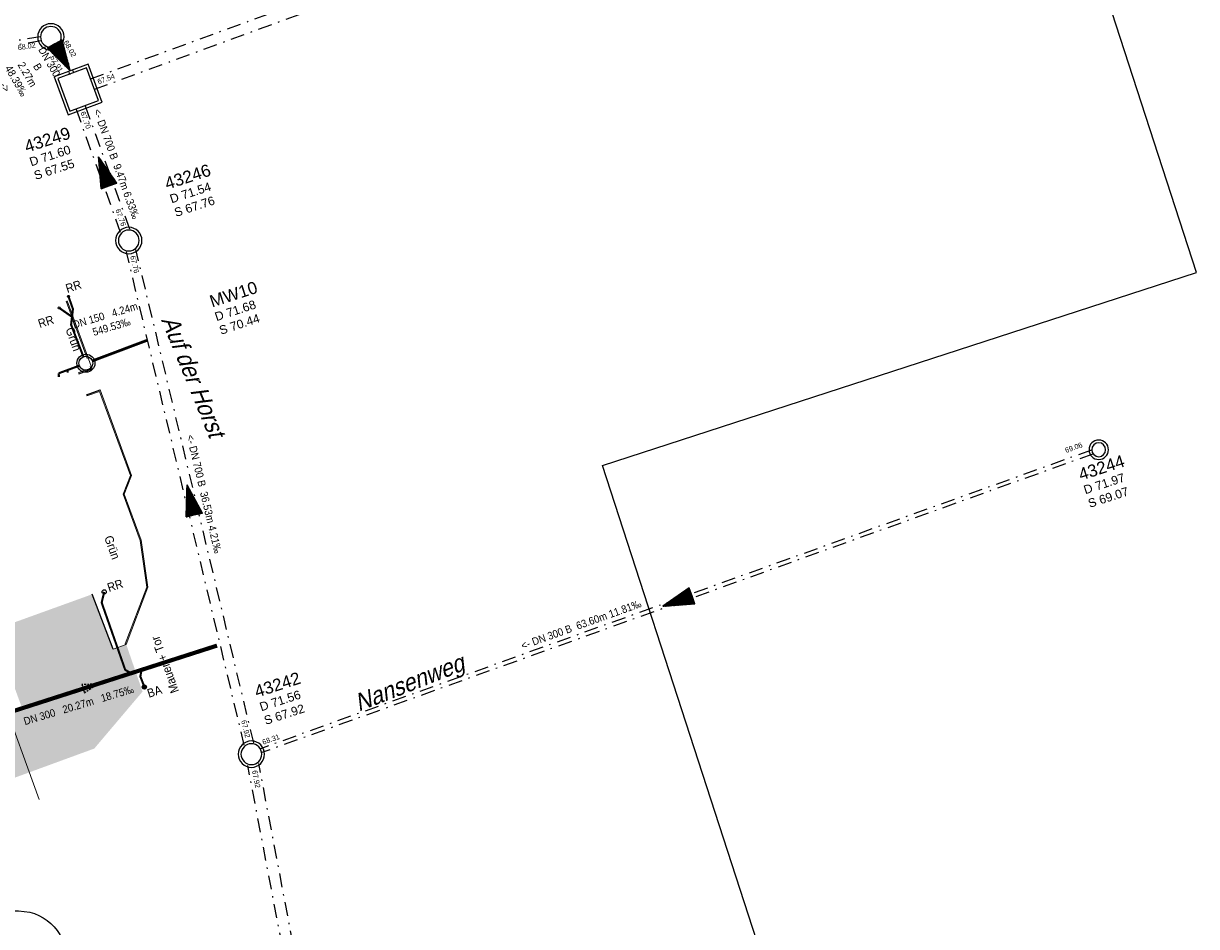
# Model space of a CAD drawing. Header units: metres. Extents: x 32415249 to 32416286, y 5721374 to 5722081.
# Tile 8 of 11: x 32415394 to 32415479, y 5721463 to 5721528. Entities that reach past the tile are written whole.
import ezdxf

# ---------------------------------------------------------------- set-up
doc = ezdxf.new("R2010")
doc.units = ezdxf.units.M
doc.linetypes.add('G2', pattern=[0.375, 0.25, -0.125])
doc.linetypes.add('S2', pattern=[0.5, 0.25, -0.125, 0, -0.125])
doc.layers.get('0').update_dxf_attribs({"linetype": 'CONTINUOUS'})
for name, color, linetype in [('$KANAL_HLKM300', 7, 'CONTINUOUS'), ('$KANAL_HLKM300_PFEIL', 7, 'CONTINUOUS'), ('$KANAL_HLKM300_TEXT', 7, 'CONTINUOUS'), ('$KANAL_HLKM300_TEXTROHR', 7, 'CONTINUOUS'), ('$KANAL_HLKM700', 7, 'CONTINUOUS'), ('$KANAL_HLKM700_PFEIL', 7, 'CONTINUOUS'), ('$KANAL_HLKM700_TEXT', 7, 'CONTINUOUS'), ('$KANAL_HLKM700_TEXTROHR', 7, 'CONTINUOUS'), ('$KANAL_HLKM800', 7, 'CONTINUOUS'), ('$KANAL_HLKM800_TEXTROHR', 7, 'CONTINUOUS'), ('$KANAL_SCHACHTINFO_MW0', 7, 'CONTINUOUS'), ('$KANAL_SCHACHTRAND_MW0', 7, 'CONTINUOUS'), ('$KANAL_SCHACHTWAND_MW0', 7, 'CONTINUOUS'), ('$PLANRAHMEN_Ref_LP M250', 7, 'CONTINUOUS'), ('B-Ablauf', 252, 'CONTINUOUS'), ('B-Entw.Fallrohr-lin', 252, 'CONTINUOUS'), ('B-Kanal-RW-Lin', 251, 'G2'), ('B-Kanal-SW-Lin', 251, 'CONTINUOUS'), ('B-Mulde-lin', 252, 'CONTINUOUS'), ('B-Pflaster-srf', 254, 'CONTINUOUS'), ('B-TXT-Straßenbeschriftung-M250', 1, 'CONTINUOUS')]:
    doc.layers.add(name, color=color, linetype=linetype)
for name, color, linetype, lineweight in [('B-Kanal-MW-Lin', 251, 'S2', 25), ('B-Kanal-MW-Txt', 251, 'S2', 25), ('B-Rasenkantenstein', 252, 'CONTINUOUS', 20), ('B-Txt', 252, 'CONTINUOUS', 25), ('B-Zaun-r', 1, 'LTBGTZAUR', 18)]:
    doc.layers.add(name, color=color, linetype=linetype, lineweight=lineweight)
doc.layers.add('Konstru', color=30, linetype='CONTINUOUS', plot=False)
doc.styles.add('arial', font='arial.ttf')
doc.styles.get("Standard").update_dxf_attribs({"font": 'arial.ttf', "width": 0.9})
doc.linetypes.add('LTBGTZAUR', pattern='A,10,[13,norm_b2.shx,S=1,R=180,X=0,Y=0],0', length=10)

# ---------------------------------------------------------------- blocks, each defined once
blk = doc.blocks.new('Ka_stxt_ohs')
at = {"style": 'arial'}
for tag, p, height in [('NM', (0.58, -3.78), 1.4), ('DH', (0.58, -5.43), 1), ('SH', (0.58, -7.08), 1)]:
    blk.add_attdef(tag, p, '', height=height, dxfattribs=at)
blk = doc.blocks.new('KHPFEILSOLID')
h = blk.add_hatch()
h.set_pattern_fill('NET', color=0, scale=0.08, style=0)
h.set_pattern_definition([(0, (-6e-18, 0.184973), (0, 0.01), []), (90, (-6e-18, 0.184973), (-0.01, 6e-19), [])])
h.paths.add_polyline_path([(0, -1.305), (0.603, -1.305), (0, 0.925), (-0.603, -1.305)])
at = {"color": 0, "linetype": 'Continuous'}
blk.add_lwpolyline([(0, -1.305), (0.603, -1.305), (0, 0.925), (-0.603, -1.305)], close=True, dxfattribs=at)
blk = doc.blocks.new('abru')
at = {"layer": 'B-Ablauf'}
for points in [[(-0.15, 0), (0.15, 0)], [(-0.141, 0.05), (0.141, 0.05)], [(-0.112, 0.1), (0.112, 0.1)], [(-0.141, -0.05), (0.141, -0.05)], [(-0.112, -0.1), (0.112, -0.1)]]:
    blk.add_lwpolyline(points, dxfattribs=at)
blk.add_circle((0, 0), 0.15, dxfattribs=at)
blk = doc.blocks.new('pfeilmw')
at = {"layer": 'B-Kanal-MW-Lin'}
blk.add_hatch(color=256, dxfattribs=at).paths.add_polyline_path([(-0.57, -0.2), (0.57, 0.2), (-0.76, 2.1)])
at = {"layer": 'B-Kanal-MW-Lin', "linetype": 'ByBlock'}
blk.add_lwpolyline([(-0.57, -0.2), (0.57, 0.2), (-0.76, 2.1), (-0.57, -0.2)], dxfattribs=at)

msp = doc.modelspace()

# ---------------------------------------------------------------- hatches: boundary and pattern name
at = {"layer": 'B-Pflaster-srf'}
h = msp.add_hatch(dxfattribs=at)
h.set_pattern_fill('WAFFLE', color=256, scale=0.025, angle=1.8, style=0)
h.set_pattern_definition([(-340.2, (32415249.53983, 5721512.9946), (-0.12905915, 0.3584756), [0.3175, -0.0635]), (-340.2, (32415249.51832, 5721513.05435), (-0.12905915, 0.3584756), [0.3175, -0.0635]), (-250.2, (32415249.45858, 5721513.03284), (-0.3584756, -0.12905915), [0.3175, -0.0635]), (-250.2, (32415249.51832, 5721513.05435), (-0.3584756, -0.12905915), [0.3175, -0.0635])])
h.paths.add_polyline_path([(32415368.22, 5721467.678), (32415364.829, 5721466.671), (32415365.804, 5721463.634), (32415369.922, 5721465.156), (32415377.892, 5721468.101), (32415378.514, 5721466.376), (32415380.396, 5721467.054), (32415379.773, 5721468.779), (32415383.787, 5721470.326), (32415389.675, 5721472.547), (32415389.631, 5721472.691), (32415399.402, 5721476.268), (32415402.878, 5721480.371), (32415401.703, 5721483.771), (32415400.769, 5721483.414), (32415399.254, 5721487.379), (32415392.14, 5721484.811), (32415394.241, 5721479.075), (32415391.933, 5721478.23), (32415389.073, 5721475.674), (32415376.698, 5721471.123), (32415368.89, 5721467.95)])

# ---------------------------------------------------------------- linework, layer by layer
at = {"layer": '$KANAL_HLKM300', "color": 251, "linetype": 'S2', "ltscale": 4}
for points, elevation in [([(32415384.223, 5721525.713), (32415395.512, 5721527.546)], 68.05), ([(32415384.271, 5721525.417), (32415395.56, 5721527.25)], 68.05), ([(32415396.779, 5721526.942), (32415397.911, 5721524.971)], 68.02), ([(32415396.519, 5721526.793), (32415397.651, 5721524.821)], 68.02), ([(32415471.231, 5721497.76), (32415411.374, 5721476.259)], 69.061), ([(32415471.332, 5721497.478), (32415411.476, 5721475.976)], 69.061)]:
    msp.add_lwpolyline(points, dxfattribs=dict(at, elevation=elevation))
at = {"layer": '$KANAL_HLKM700', "color": 251, "linetype": 'S2', "ltscale": 4}
for points, elevation in [([(32415401.302, 5721513.442), (32415398.087, 5721522.354)], 67.76), ([(32415401.961, 5721513.679), (32415398.745, 5721522.592)], 67.76), ([(32415410.204, 5721476.512), (32415401.72, 5721512.044)], 67.917), ([(32415410.885, 5721476.675), (32415402.401, 5721512.207)], 67.917)]:
    msp.add_lwpolyline(points, dxfattribs=dict(at, elevation=elevation))
at = {"layer": '$KANAL_HLKM800', "color": 251, "linetype": 'S2', "ltscale": 4}
for points, elevation in [([(32415399.133, 5721524.495), (32415430.175, 5721535.836)], 67.541), ([(32415399.407, 5721523.744), (32415430.45, 5721535.085)], 67.541), ([(32415420.776, 5721420.743), (32415410.466, 5721475.053)], 68.198), ([(32415421.562, 5721420.892), (32415411.252, 5721475.202)], 68.198)]:
    msp.add_lwpolyline(points, dxfattribs=dict(at, elevation=elevation))
at = {"layer": '$KANAL_SCHACHTRAND_MW0', "ltscale": 4}
for points, elevation in [([(32415396.276, 5721526.768, 1), (32415396.276, 5721528.268, 1), (32415396.276, 5721526.768)], 68.02), ([(32415401.886, 5721512.105, 1), (32415401.886, 5721513.605, 1), (32415401.886, 5721512.105)], 67.76), ([(32415471.752, 5721497.288, 1), (32415471.752, 5721498.288, 1), (32415471.752, 5721497.288)], 69.07), ([(32415410.719, 5721475.114, 1), (32415410.719, 5721476.614, 1), (32415410.719, 5721475.114)], 67.92)]:
    msp.add_lwpolyline(points, format="xyb", dxfattribs=dict(at, elevation=elevation))
msp.add_lwpolyline([(32415398.839, 5721525.287), (32415396.776, 5721524.525), (32415397.648, 5721522.165), (32415399.711, 5721522.926), (32415398.839, 5721525.287)], close=True, dxfattribs=at)
at = {"layer": '$KANAL_SCHACHTWAND_MW0', "ltscale": 4}
for points, elevation in [([(32415396.276, 5721526.568, 1), (32415396.276, 5721528.468, 1), (32415396.276, 5721526.568)], 68.02), ([(32415401.886, 5721511.905, 1), (32415401.886, 5721513.805, 1), (32415401.886, 5721511.905)], 67.76), ([(32415471.752, 5721497.088, 1), (32415471.752, 5721498.488, 1), (32415471.752, 5721497.088)], 69.07), ([(32415410.719, 5721474.914, 1), (32415410.719, 5721476.814, 1), (32415410.719, 5721474.914)], 67.92)]:
    msp.add_lwpolyline(points, format="xyb", dxfattribs=dict(at, elevation=elevation))
msp.add_lwpolyline([(32415399.027, 5721525.356), (32415398.957, 5721525.544), (32415398.77, 5721525.475), (32415396.707, 5721524.713), (32415396.519, 5721524.643), (32415396.588, 5721524.456), (32415397.46, 5721522.096), (32415397.53, 5721521.908), (32415397.717, 5721521.977), (32415399.78, 5721522.738), (32415399.968, 5721522.808), (32415399.899, 5721522.995)], close=True, dxfattribs=at)
at = {"layer": '$PLANRAHMEN_Ref_LP M250', "color": 1, "true_color": 0xff0000}
msp.add_lwpolyline([(32415436, 5721496.648), (32415478.798, 5721510.554), (32415456.239, 5721579.981), (32415249.384, 5721512.77), (32415294.501, 5721373.916), (32415458.558, 5721427.221), (32415436, 5721496.648)], dxfattribs=at)
at = {"layer": 'B-Entw.Fallrohr-lin'}
for centre, radius in [((32415397.545, 5721508.831), 0.075), ((32415396.88, 5721507.999), 0.075), ((32415400.119, 5721487.553), 0.15)]:
    msp.add_circle(centre, radius, dxfattribs=at)
at = {"layer": 'B-Kanal-MW-Lin', "ltscale": 2}
msp.add_lwpolyline([(32415403.239, 5721505.68, 0.2, 0.2, 0), (32415399.269, 5721504.186, 0.2, 0.2, 0)], format="xyseb", dxfattribs=at)
at = {"layer": 'B-Kanal-MW-Lin', "ltscale": 2, "const_width": 0.3}
msp.add_lwpolyline([(32415388.944, 5721477.478), (32415408.245, 5721483.684)], dxfattribs=at)
at = {"layer": 'B-Kanal-MW-Lin', "linetype": 'ByBlock'}
for radius in [0.65, 0.5]:
    msp.add_circle((32415398.799, 5721504.014), radius, dxfattribs=at)
at = {"layer": 'B-Kanal-RW-Lin', "ltscale": 2, "const_width": 0.15}
for points in [[(32415397.545, 5721508.831), (32415397.866, 5721507.915), (32415397.732, 5721506.793), (32415398.62, 5721504.481)], [(32415396.88, 5721507.999), (32415397.799, 5721507.354)], [(32415400.119, 5721487.553), (32415399.934, 5721486.778), (32415401.628, 5721481.94), (32415402.047, 5721481.691)], [(32415403.013, 5721480.705), (32415402.72, 5721481.461), (32415402.81, 5721481.936)]]:
    msp.add_lwpolyline(points, dxfattribs=at)
at = {"layer": 'B-Kanal-SW-Lin', "const_width": 0.15}
for points in [[(32415398.33, 5721503.841), (32415396.844, 5721503.295)], [(32415396.85, 5721503.031), (32415396.844, 5721503.295)], [(32415397.479, 5721503.347), (32415397.479, 5721503.529)]]:
    msp.add_lwpolyline(points, dxfattribs=at)
at = {"layer": 'B-Mulde-lin'}
msp.add_lwpolyline([(32415391.528, 5721464.244, -0.125956), (32415394.765, 5721464.486, -0.421407), (32415397.272, 5721460.198, 0.032128), (32415395.027, 5721454.655, 0.339891), (32415397.149, 5721449.416, -0.09216), (32415405.607, 5721441.93, -0.205926), (32415406.201, 5721436.419, -0.258717), (32415402.028, 5721432.333, -0.213503), (32415398.279, 5721432.861, 0.194937), (32415393.567, 5721433.915, 0.143914)], format="xyb", dxfattribs=at)
at = {"layer": 'B-Rasenkantenstein'}
for points in [[(32415398.892, 5721504.366), (32415397.375, 5721508.48)], [(32415398.278, 5721503.254), (32415399.255, 5721503.612), (32415397.45, 5721508.508)], [(32415398.251, 5721503.33), (32415399.152, 5721503.66), (32415399.108, 5721503.781)], [(32415398.835, 5721501.733), (32415399.815, 5721502.092), (32415402.087, 5721495.931), (32415401.565, 5721494.577), (32415402.79, 5721491.264), (32415403.264, 5721487.89), (32415401.703, 5721483.771)], [(32415398.863, 5721501.658), (32415399.768, 5721501.99), (32415402.002, 5721495.932), (32415401.479, 5721494.578), (32415402.712, 5721491.244), (32415403.182, 5721487.899), (32415401.628, 5721483.799)], [(32415399.254, 5721487.379), (32415400.769, 5721483.414), (32415401.703, 5721483.771)], [(32415401.628, 5721483.799), (32415401.703, 5721483.771)]]:
    msp.add_lwpolyline(points, dxfattribs=at)
at = {"layer": 'B-Zaun-r', "ltscale": 0.25}
msp.add_lwpolyline([(32415392.667, 5721480.232), (32415395.432, 5721472.611)], dxfattribs=at)
at = {"layer": 'Konstru'}
for points in [[(32415398.278, 5721503.254), (32415399.255, 5721503.612)], [(32415398.835, 5721501.733), (32415399.815, 5721502.092)], [(32415400.769, 5721483.414), (32415399.254, 5721487.379)]]:
    msp.add_lwpolyline(points, dxfattribs=at)

# ---------------------------------------------------------------- block references
at = {"layer": '$KANAL_HLKM300_PFEIL', "color": 251}
for p, rotation in [((32415397.215, 5721525.882, 67.965), 209.8553637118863), ((32415441.236, 5721486.826, 68.686), 109.7590751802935)]:
    msp.add_blockref('KHPFEILSOLID', p, dxfattribs=dict(at, rotation=rotation))
at = {"layer": '$KANAL_HLKM700_PFEIL', "color": 251}
for p, rotation in [((32415400.024, 5721518.017, 67.73), 19.83852447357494), ((32415406.302, 5721494.359, 67.84), 13.43004468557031)]:
    msp.add_blockref('KHPFEILSOLID', p, dxfattribs=dict(at, rotation=rotation))
at = {"layer": '$KANAL_SCHACHTINFO_MW0', "xscale": 0.6249999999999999, "yscale": 0.6249999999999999, "zscale": 0.625, "rotation": 18}
for p, values in [((32415393.465, 5721521.31, 71.6), {'NM': '43249', 'DH': 'D 71.60', 'SH': 'S 67.55'}), ((32415403.574, 5721518.645, 71.54), {'NM': '43246', 'DH': 'D 71.54', 'SH': 'S 67.76'}), ((32415469.395, 5721497.694, 71.97), {'NM': '43244', 'DH': 'D 71.97', 'SH': 'S 69.07'}), ((32415410.039, 5721482.064, 71.56), {'NM': '43242', 'DH': 'D 71.56', 'SH': 'S 67.92'})]:
    msp.add_blockref('Ka_stxt_ohs', p, dxfattribs=at).add_auto_attribs(values)
at = {"layer": 'B-Ablauf'}
msp.add_blockref('abru', (32415403.013, 5721480.705), dxfattribs=at)
at = {"layer": 'B-Kanal-MW-Lin', "xscale": 0.5, "yscale": 0.5, "zscale": 0.5, "rotation": 267.6098988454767}
msp.add_blockref('pfeilmw', (32415398.594, 5721480.581), dxfattribs=at)
at = {"layer": 'B-Kanal-MW-Txt', "linetype": 'ByBlock', "xscale": 0.6249999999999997, "yscale": 0.6249999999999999, "zscale": 0.625, "rotation": 18.00000000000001}
msp.add_blockref('Ka_stxt_ohs', (32415406.811, 5721510.16, 71.6), dxfattribs=at).add_auto_attribs({'NM': 'MW10', 'DH': 'D 71.68', 'SH': 'S 70.44'})

# ---------------------------------------------------------------- texts
at = {"layer": '$KANAL_HLKM300_TEXT', "color": 251, "char_height": 0.55, "attachment_point": 8}
for s, insert, width, rotation in [('DN 300 B  2.27m 48.39‰ ->', (32415392.751, 5721523.763, 67.965), 2.74239, 299.85536), ('<- DN 300 B  63.60m 11.81‰', (32415434.566, 5721484.933, 68.686), 9.071, 19.75902)]:
    msp.add_mtext(s, dxfattribs=dict(at, insert=insert, width=width, rotation=rotation))
at = {"layer": '$KANAL_HLKM300_TEXTROHR', "color": 251, "char_height": 0.375}
for s, insert, attachment_point, rotation in [('68.02', (32415395.198, 5721526.749, 68.022), 9, 9.22181), ('68.02', (32415397.165, 5721527.13, 68.02), 7, 299.85536), ('67.91', (32415396.848, 5721524.934, 67.91), 9, 299.85536), ('69.06', (32415470.621, 5721497.979, 69.061), 9, 19.75902), ('68.31', (32415411.584, 5721476.531, 68.31), 7, 19.75902)]:
    msp.add_mtext(s, dxfattribs=dict(at, insert=insert, attachment_point=attachment_point, rotation=rotation))
at = {"layer": '$KANAL_HLKM700_TEXT', "color": 251, "char_height": 0.55, "attachment_point": 8}
for s, insert, width, rotation in [('<- DN 700 B  9.47m 6.33‰', (32415400.741, 5721518.276, 67.73), 10.16896, 289.83852), ('<- DN 700 B  36.53m 4.21‰', (32415407.044, 5721494.537, 67.84), 10.60319, 283.43004)]:
    msp.add_mtext(s, dxfattribs=dict(at, insert=insert, width=width, rotation=rotation))
at = {"layer": '$KANAL_HLKM700_TEXTROHR', "color": 251, "char_height": 0.375}
for s, insert, attachment_point, rotation in [('67.70', (32415398.39, 5721522.066, 67.7), 7, 289.83852), ('67.76', (32415401.351, 5721513.841, 67.76), 9, 289.83852), ('67.76', (32415401.982, 5721511.716, 67.763), 7, 283.43004), ('67.92', (32415410.276, 5721477.01, 67.917), 9, 283.43004)]:
    msp.add_mtext(s, dxfattribs=dict(at, insert=insert, attachment_point=attachment_point, rotation=rotation))
at = {"layer": '$KANAL_HLKM800_TEXTROHR', "color": 251, "char_height": 0.375, "attachment_point": 7}
for s, insert, rotation in [('67.54', (32415399.714, 5721524.094, 67.541), 20.06944), ('67.92', (32415410.761, 5721474.665, 67.924), 280.74879)]:
    msp.add_mtext(s, dxfattribs=dict(at, insert=insert, rotation=rotation))
at = {"layer": 'B-Ablauf', "insert": (32415403.143, 5721480.514), "char_height": 0.625, "width": 0.60257, "attachment_point": 1, "rotation": 18}
msp.add_mtext('BA', dxfattribs=at)
at = {"layer": 'B-Entw.Fallrohr-lin', "char_height": 0.625, "width": 0.60257, "attachment_point": 1, "rotation": 18}
for insert in [(32415397.269, 5721509.669), (32415395.283, 5721507.138), (32415400.27, 5721488.133)]:
    msp.add_mtext('RR', dxfattribs=dict(at, insert=insert))
at = {"layer": 'B-Kanal-MW-Txt', "linetype": 'ByBlock', "char_height": 0.55, "rotation": 16.62163}
for s, insert, width, attachment_point in [('DN 150   4.24m   549.53‰', (32415400.298, 5721507.783), 5.98201, 2), ('DN 300   20.27m   18.75‰', (32415394.252, 5721478.479), 8.54361, 1)]:
    msp.add_mtext(s, dxfattribs=dict(at, insert=insert, width=width, attachment_point=attachment_point))
at = {"layer": 'B-Txt', "char_height": 0.625, "width": 4.55653, "attachment_point": 1}
for s, insert, rotation in [('Grün', (32415397.907, 5721506.678), 289.69713), ('Grün', (32415400.695, 5721491.681), 289.69713), ('Mauer + Tor', (32415404.924, 5721480.183), 109.69716)]:
    msp.add_mtext(s, dxfattribs=dict(at, insert=insert, rotation=rotation))
at = {"layer": 'B-TXT-Straßenbeschriftung-M250', "style": 'arial', "oblique": 15, "width": 0.9}
for s, rotation, p in [('Auf der Horst', 292.21281, (32415404.201, 5721507.144)), ('Nansenweg', 21.38293, (32415418.451, 5721478.919))]:
    msp.add_text(s, height=1.25, rotation=rotation, dxfattribs=at).set_placement(p)

doc.saveas('drawing.dxf')
